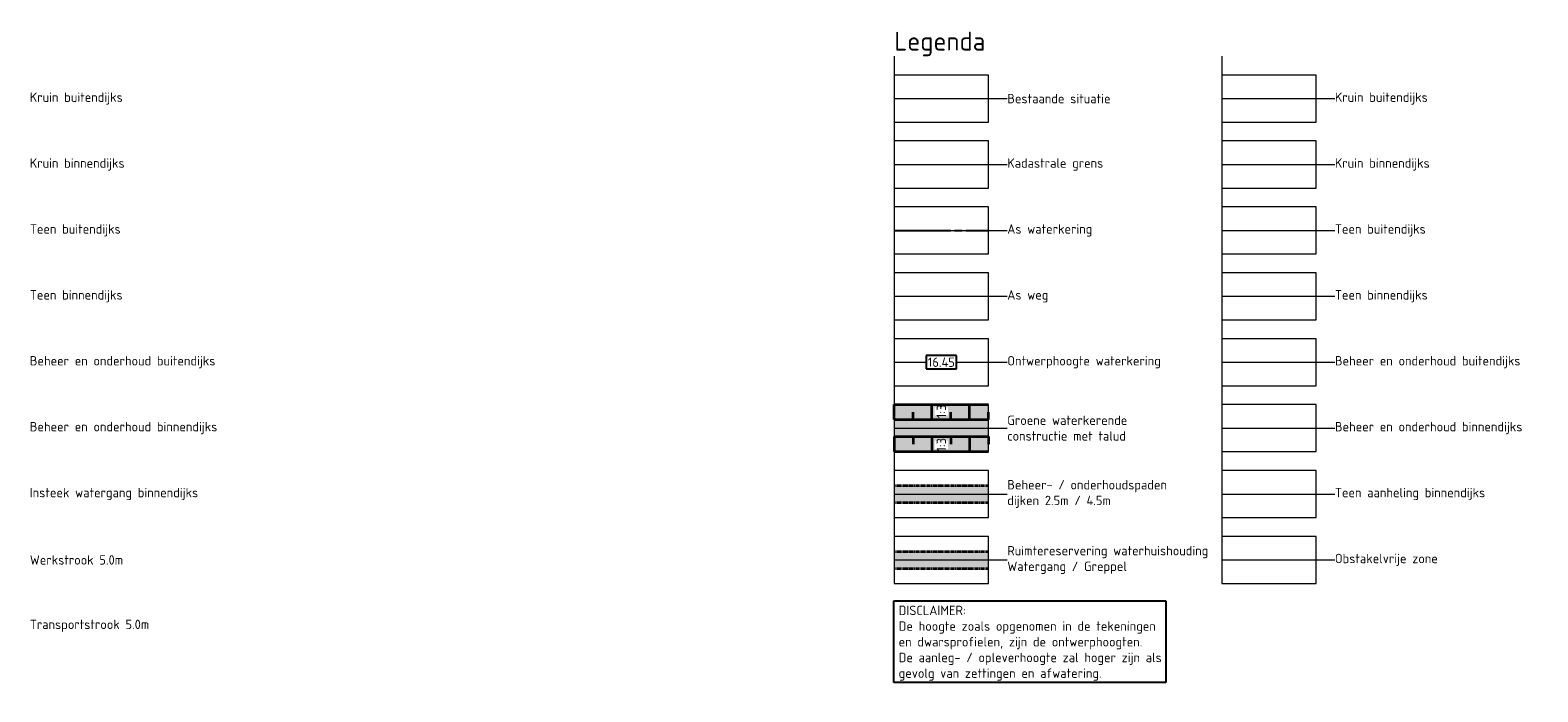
# Model space of a CAD drawing. Header units: metres. Extents: x 219828 to 221638, y 399519 to 401388.
# Tile 10 of 17: x 221178 to 221578, y 399572 to 399747. Entities that reach past the tile are written whole.
import ezdxf
from ezdxf.lldxf.tags import DXFTag

# ---------------------------------------------------------------- set-up
doc = ezdxf.new("R2010")
doc.units = ezdxf.units.M
for name, pattern in [('AM-AS', [16, 10, -2, 2, -2]), ('aslijn', [19, 15, -1, 2, -1]), ('DASHED2', [0.375, 0.25, -0.125])]:
    doc.linetypes.add(name, pattern=pattern)
doc.layers.get('0').update_dxf_attribs({"lineweight": 25})
for name, color, linetype, lineweight in [('B-WE-GW-MAAIVELD-G', 254, 'Continuous', 18), ('B-WE-KG-GRENS_PERCEEL-G', 150, 'KG-PERCEEL', 18), ('N-WA-AM-AS_WEG-G', 10, 'AM-AS', 18), ('N-WA-GR-GRAS-V', 61, 'Continuous', 18), ('N-WA-KG-GRENS_WATERSCHAP_AANHELING_BINNEN-G', 81, 'Continuous', 25), ('N-WA-KG-GRENS_WATERSCHAP_BEHEER_BINNEN-G', 30, 'Continuous', 25), ('N-WA-KG-GRENS_WATERSCHAP_BEHEER_BUITEN-G', 42, 'Continuous', 25), ('N-WA-KG-GRENS_WATERSCHAP_KRUIN_BINNEN-G', 252, 'Continuous', 35), ('N-WA-KG-GRENS_WATERSCHAP_KRUIN_BUITEN-G', 251, 'Continuous', 35), ('N-WA-KG-GRENS_WATERSCHAP_OBSTAKELVRIJE_ZONE-G', 212, 'Continuous', 35), ('N-WA-KG-GRENS_WATERSCHAP_TEEN_BINNEN-G', 140, 'Continuous', 35), ('N-WA-KG-GRENS_WATERSCHAP_TEEN_BUITEN-G', 104, 'Continuous', 18), ('N-WA-KG-ONDERHOUDGRENS_WATERSCHAP-G', 170, 'DASHED2', 35), ('N-WA-VH-VERHARDING_GRASBETONSTEEN-V', 75, 'Continuous', 18), ('N-WE-AM-KILOMETRERING-T25', 7, 'Continuous', 25), ('N-WE-WH-DUIKER-GD', 150, 'Continuous', 50), ('X-XX-AL-LEGENDA-T25', 7, 'Continuous', 25), ('X-XX-AL-LEGENDA-T50', 130, 'Continuous', 50)]:
    doc.layers.add(name, color=color, linetype=linetype, lineweight=lineweight)
doc.layers.add('C3D-ALIGNMENT', color=7, linetype='Continuous')
doc.layers.add('C3D-CORRIDOR', color=7, linetype='Continuous')
doc.layers.add('N-WA-GW-WATERBODEM-V', color=7, linetype='Continuous', lineweight=35, true_color=0x00cc99)
doc.layers.add('X-XX-AL-LEGENDA-G', color=7, linetype='Continuous', lineweight=18, plot=False)
doc.styles.add('NLCS-ISO', font='NLCS-ISO.ttf')
doc.styles.add('NLCS-ISO-M1000-T25', font='NLCS-ISO.ttf', dxfattribs={"height": 2.5})
doc.styles.add('NLCS-ISO-M1000-T50', font='NLCS-ISO.ttf', dxfattribs={"height": 5})
doc.styles.get("Standard").update_dxf_attribs({"font": 'NLCS-ISO.ttf'})
tags = doc.linetypes.add('KG-PERCEEL', pattern='A,5.5,-2,["P",Standard,S=1.8,R=0,X=-0.5,Y=-0.9],-2,5.5,-2,[5,NLCS.shx,S=0.75,R=0,X=0,Y=0],-2', length=19).pattern_tags.tags
tags[6] = DXFTag(74, 10)

# ---------------------------------------------------------------- blocks, each defined once
blk = doc.blocks.new('Legenda_hulp')
at = {"flags": 128}
for points in [[(0, 0), (0, -1), (0, -3.5), (5, -3.5), (5, -1), (0, -1)], [(0, -2.25), (5, -2.25)], [(5, -2.25), (6, -2.25)]]:
    blk.add_lwpolyline(points, dxfattribs=at)

msp = doc.modelspace()

# ---------------------------------------------------------------- hatches: boundary and pattern name
at = {"layer": 'N-WA-GR-GRAS-V', "linetype": 'Continuous', "lineweight": 18}
msp.add_hatch(color=61, dxfattribs=at).paths.add_polyline_path([(221407.39, 399647.97), (221432.39, 399647.97), (221432.39, 399635.47), (221407.39, 399635.47)])
at = {"layer": 'N-WA-GW-WATERBODEM-V', "linetype": 'Continuous', "lineweight": 35, "true_color": 0x00cc99}
h = msp.add_hatch(color=122, dxfattribs=at)
h.paths.add_polyline_path([(221432.39, 399608.97), (221407.39, 399608.97), (221407.39, 399606.72), (221432.39, 399606.72)])
h.paths.add_polyline_path([(221432.39, 399606.72), (221407.39, 399606.72), (221407.39, 399604.47), (221432.39, 399604.47)])
at = {"layer": 'N-WA-VH-VERHARDING_GRASBETONSTEEN-V', "linetype": 'Continuous', "lineweight": 18}
h = msp.add_hatch(color=75, dxfattribs=at)
h.paths.add_polyline_path([(221432.39, 399624.22), (221432.39, 399626.47), (221407.39, 399626.47), (221407.39, 399624.22)])
h.paths.add_polyline_path([(221432.39, 399621.97), (221432.39, 399624.22), (221407.39, 399624.22), (221407.39, 399621.97)])

# ---------------------------------------------------------------- linework, layer by layer
at = {"layer": 'B-WE-GW-MAAIVELD-G', "color": 251, "flags": 128}
msp.add_lwpolyline([(221407.39, 399729.22), (221432.39, 399729.22)], dxfattribs=at)
at = {"layer": 'B-WE-KG-GRENS_PERCEEL-G', "flags": 128}
msp.add_lwpolyline([(221407.39, 399711.72), (221432.39, 399711.72)], dxfattribs=at)
at = {"layer": 'C3D-ALIGNMENT', "color": 7, "linetype": 'aslijn', "lineweight": -3}
msp.add_lwpolyline([(221407.39, 399694.22), (221432.39, 399694.22)], dxfattribs=at)
at = {"layer": 'C3D-CORRIDOR', "color": 7, "linetype": 'Continuous', "lineweight": 35}
for p, q in [((221407.39, 399643.97), (221407.39, 399647.97)), ((221412.39, 399643.97), (221412.39, 399645.97)), ((221417.39, 399643.97), (221417.39, 399647.97)), ((221422.39, 399643.97), (221422.39, 399645.97)), ((221427.39, 399643.97), (221427.39, 399647.97)), ((221432.39, 399643.97), (221432.39, 399645.97)), ((221407.39, 399639.47), (221407.39, 399635.47)), ((221412.39, 399639.47), (221412.39, 399637.47)), ((221417.39, 399639.47), (221417.39, 399635.47)), ((221422.39, 399639.47), (221422.39, 399637.47)), ((221427.39, 399639.47), (221427.39, 399635.47)), ((221432.39, 399639.47), (221432.39, 399637.47))]:
    msp.add_line(p, q, dxfattribs=at)
at = {"layer": 'N-WA-AM-AS_WEG-G', "color": 10, "linetype": 'aslijn', "lineweight": 18}
msp.add_lwpolyline([(221407.39, 399676.72), (221432.39, 399676.72)], dxfattribs=at)
at = {"layer": 'N-WA-KG-GRENS_WATERSCHAP_AANHELING_BINNEN-G', "const_width": 0.2}
msp.add_lwpolyline([(221519.36, 399624.22), (221494.36, 399624.22)], dxfattribs=at)
at = {"layer": 'N-WA-KG-GRENS_WATERSCHAP_BEHEER_BINNEN-G', "const_width": 0.2}
msp.add_lwpolyline([(221519.36, 399641.72), (221494.36, 399641.72)], dxfattribs=at)
at = {"layer": 'N-WA-KG-GRENS_WATERSCHAP_BEHEER_BUITEN-G', "const_width": 0.2, "flags": 128}
msp.add_lwpolyline([(221519.36, 399659.22), (221494.36, 399659.22)], dxfattribs=at)
at = {"layer": 'N-WA-KG-GRENS_WATERSCHAP_KRUIN_BINNEN-G', "const_width": 0.2}
msp.add_lwpolyline([(221519.36, 399711.72), (221494.36, 399711.72)], dxfattribs=at)
at = {"layer": 'N-WA-KG-GRENS_WATERSCHAP_KRUIN_BUITEN-G', "const_width": 0.2}
msp.add_lwpolyline([(221519.36, 399729.22), (221494.36, 399729.22)], dxfattribs=at)
at = {"layer": 'N-WA-KG-GRENS_WATERSCHAP_OBSTAKELVRIJE_ZONE-G', "const_width": 0.2, "flags": 128}
msp.add_lwpolyline([(221519.36, 399606.72), (221494.36, 399606.72)], dxfattribs=at)
at = {"layer": 'N-WA-KG-GRENS_WATERSCHAP_TEEN_BINNEN-G', "const_width": 0.2}
msp.add_lwpolyline([(221519.36, 399676.72), (221494.36, 399676.72)], dxfattribs=at)
at = {"layer": 'N-WA-KG-GRENS_WATERSCHAP_TEEN_BUITEN-G', "const_width": 0.2}
msp.add_lwpolyline([(221519.36, 399694.22), (221494.36, 399694.22)], dxfattribs=at)
at = {"layer": 'N-WA-KG-ONDERHOUDGRENS_WATERSCHAP-G', "color": 170, "linetype": 'DASHED2', "lineweight": 35, "flags": 128}
for points in [[(221407.39, 399626.47), (221432.39, 399626.47)], [(221407.39, 399621.97), (221432.39, 399621.97)], [(221407.39, 399608.97), (221432.39, 399608.97)], [(221407.39, 399604.47), (221432.39, 399604.47)]]:
    msp.add_lwpolyline(points, dxfattribs=at)
at = {"layer": 'N-WE-WH-DUIKER-GD', "color": 90, "linetype": 'Continuous', "lineweight": 35, "flags": 128}
for points in [[(221407.39, 399643.97), (221432.39, 399643.97)], [(221407.39, 399639.47), (221432.39, 399639.47)]]:
    msp.add_lwpolyline(points, dxfattribs=at)

# ---------------------------------------------------------------- block references
at = {"layer": 'X-XX-AL-LEGENDA-G', "xscale": 5, "yscale": 5, "zscale": 5}
for p in [(221407.39, 399740.47), (221494.36, 399740.47), (221407.39, 399722.97), (221494.36, 399722.97), (221407.39, 399705.47), (221494.36, 399705.47), (221407.39, 399687.97), (221494.36, 399687.97), (221407.39, 399670.47), (221494.36, 399670.47), (221407.39, 399652.97), (221494.36, 399652.97), (221407.39, 399635.47), (221494.36, 399635.47), (221407.39, 399617.97), (221494.36, 399617.97)]:
    msp.add_blockref('Legenda_hulp', p, dxfattribs=at)

# ---------------------------------------------------------------- texts
at = {"layer": 'X-XX-AL-LEGENDA-T25', "char_height": 2.5, "attachment_point": 4, "style": 'NLCS-ISO-M1000-T25'}
for s, width, heights, insert in [('Kruin buitendijks', 59.9283, [6.68], (221177.9, 399729.22)), ('Bestaande situatie', 40.2614, [0], (221437.39, 399729.22)), ('Kruin buitendijks', 59.9283, [6.68], (221524.36, 399729.22)), ('Kruin binnendijks', 59.9283, [6.68], (221177.9, 399711.72)), ('Kadastrale grens', 40.2614, [0], (221437.39, 399711.72)), ('Kruin binnendijks', 59.9283, [6.68], (221524.36, 399711.72)), ('Teen buitendijks', 59.9283, [6.68], (221177.9, 399694.22)), ('As waterkering', 40.2614, [0], (221437.39, 399694.22)), ('Teen buitendijks', 59.9283, [6.68], (221524.36, 399694.22)), ('Teen binnendijks', 59.9283, [6.68], (221177.9, 399676.72)), ('As weg', 40.2614, [0], (221437.39, 399676.72)), ('Teen binnendijks', 59.9283, [6.68], (221524.36, 399676.72)), ('Beheer en onderhoud buitendijks', 59.9283, [6.68], (221177.9, 399659.22)), ('Ontwerphoogte waterkering', 46.6289, [7.73], (221437.39, 399659.22)), ('Beheer en onderhoud buitendijks', 59.9283, [6.68], (221524.36, 399659.22)), ('Groene waterkerende constructie met talud', 40.2614, [0], (221437.39, 399641.72)), ('Beheer en onderhoud binnendijks', 59.9283, [6.68], (221177.9, 399641.72)), ('Beheer en onderhoud binnendijks', 59.9283, [6.68], (221524.36, 399641.72)), ('Insteek watergang binnendijks', 59.9283, [6.68], (221177.9, 399624.22)), ('Beheer- / onderhoudspaden^Jdijken 2.5m / 4.5m', 53.564, [18.24], (221437.39, 399624.22)), ('Teen aanheling binnendijks', 59.9283, [6.68], (221524.36, 399624.22)), ('Ruimtereservering waterhuishouding^JWatergang / Greppel', 57.205, [0], (221437.39, 399606.72)), ('Werkstrook 5.0m', 59.9283, [6.68], (221177.9, 399606.72)), ('Obstakelvrije zone', 59.9283, [6.68], (221524.36, 399606.72)), ('Transportstrook 5.0m', 59.9283, [6.68], (221177.9, 399589.22))]:
    msp.add_mtext_dynamic_manual_height_columns(s, width=width, gutter_width=12.5, heights=heights, dxfattribs=dict(at, insert=insert))
at = {"layer": 'X-XX-AL-LEGENDA-T25', "insert": (221408.55, 399584.6), "char_height": 2.5, "attachment_point": 4, "style": 'NLCS-ISO-M1000-T25', "bg_fill": 16, "box_fill_scale": 1.5, "bg_fill_color": 256, "bg_fill_transparency": 0}
msp.add_mtext_dynamic_manual_height_columns('DISCLAIMER:^JDe hoogte zoals opgenomen in de tekeningen en dwarsprofielen, zijn de ontwerphoogten. De aanleg- / opleverhoogte zal hoger zijn als gevolg van zettingen en afwatering.', width=69.7199, gutter_width=12.5, heights=[23.23], dxfattribs=at)
at = {"layer": 'X-XX-AL-LEGENDA-T50', "color": 0, "insert": (221407.39, 399746.97), "char_height": 5, "attachment_point": 1, "style": 'NLCS-ISO-M1000-T50'}
msp.add_mtext_dynamic_manual_height_columns('Legenda', width=41.1471, gutter_width=25, heights=[0], dxfattribs=at)

# ---------------------------------------------------------------- next in the draw order: texts
at = {"layer": 'N-WE-AM-KILOMETRERING-T25', "color": 7, "linetype": 'Continuous', "lineweight": 25, "insert": (221419.89, 399659.22), "char_height": 2.5, "width": 7.07, "attachment_point": 5, "style": 'NLCS-ISO', "bg_fill": 3, "box_fill_scale": 1.2, "bg_fill_color": 256, "bg_fill_true_color": 13158600, "bg_fill_transparency": 0}
msp.add_mtext('16.45', dxfattribs=at)
at = {"layer": 'N-WE-AM-KILOMETRERING-T25', "color": 7, "linetype": 'Continuous', "lineweight": 25, "char_height": 2.5, "width": 1.1477, "attachment_point": 5, "rotation": 90, "style": 'NLCS-ISO', "bg_fill": 3, "box_fill_scale": 1.2, "bg_fill_color": 256, "bg_fill_true_color": 13158600, "bg_fill_transparency": 0}
for insert in [(221419.89, 399646.16), (221419.89, 399637.28)]:
    msp.add_mtext('1:3', dxfattribs=dict(at, insert=insert))

# ---------------------------------------------------------------- next in the draw order: linework, layer by layer
at = {"layer": 'N-WE-AM-KILOMETRERING-T25', "color": 255, "linetype": 'Continuous', "lineweight": 25}
for p, q in [((221415.89, 399660.97), (221415.89, 399657.47)), ((221423.89, 399660.97), (221415.89, 399660.97)), ((221423.89, 399657.47), (221423.89, 399660.97)), ((221415.89, 399657.47), (221423.89, 399657.47))]:
    msp.add_line(p, q, dxfattribs=at)
at = {"layer": 'N-WE-WH-DUIKER-GD', "color": 90, "linetype": 'Continuous', "lineweight": 35, "flags": 128}
for points in [[(221407.39, 399647.97), (221432.39, 399647.97)], [(221407.39, 399635.47), (221432.39, 399635.47)]]:
    msp.add_lwpolyline(points, dxfattribs=at)

doc.saveas('drawing.dxf')
